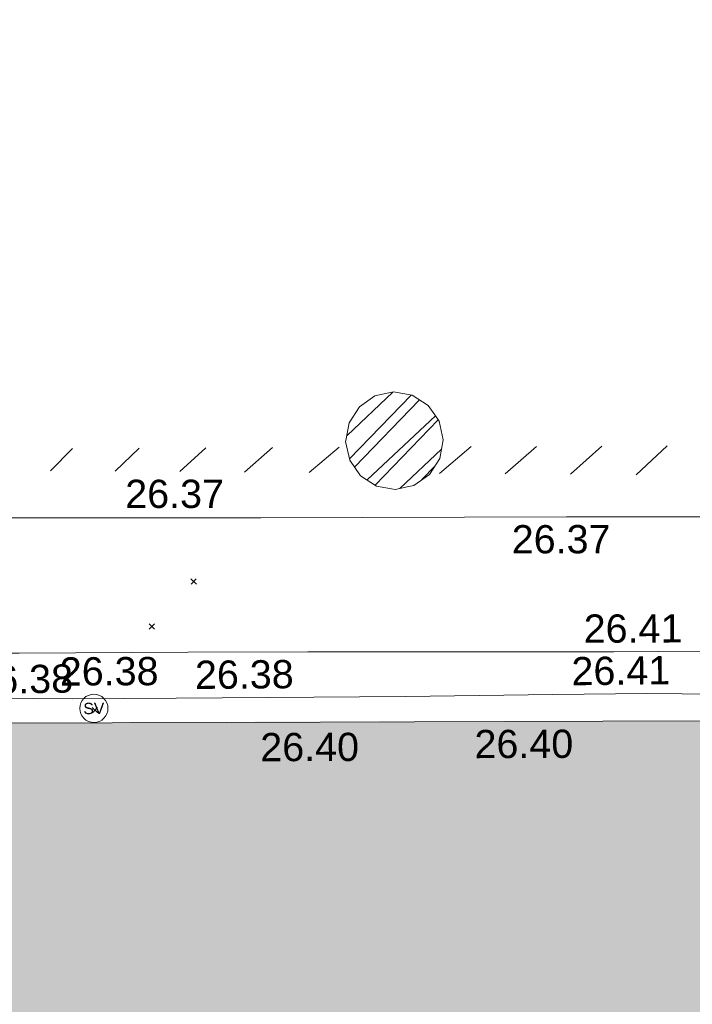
# Model space of a CAD drawing. Header units: millimetres. Extents: x -290717 to 520720, y -103372 to 287762.
# Tile 230 of 256: x 28440 to 37369, y 10522 to 23596. Entities that reach past the tile are written whole.
import ezdxf

# ---------------------------------------------------------------- set-up
doc = ezdxf.new("R2010")
doc.units = ezdxf.units.MM
doc.linetypes.add('IMPORT-HIDDEN2 _3_', pattern=[4762.5, 3175, -1587.5])
doc.linetypes.add('IMPORT-UG_ELEC_STREET LIGHTING_QLB2 _2_', pattern=[2700, 1500, -300.0000000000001, 0, -250, 150, -300.0000000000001, 0, -200])
for name, color, linetype, lineweight, true_color in [('00_TOPO_SERV_STOP_VALVE', 7, 'Continuous', 9, 0x666666), ('00_UAV_BUILDING_OUTLINE', 5, 'Continuous', 9, 0x0000ff), ('00_UAV_FOOTPATH', 7, 'Continuous', 9, 0xa50000), ('00_UAV_LEVEL_SPOT', 7, 'Continuous', 9, 0x666666), ('00_UAV_PARKING', 4, 'Continuous', 9, 0x00ffff), ('12333-PUM-2D-U-0001-C01 - Rev2_REVIT IMPORT_dwg', 7, 'Continuous', 9, 0x767676), ('A_RHA_Line', 7, 'Continuous', 9, 0x00a600), ('PUM-CHAMBER EXTENTS', 6, 'IMPORT-HIDDEN2 _3_', 9, 0xff00ff), ('PUM-UNABLE TO SURVEY', 190, 'Continuous', 9, 0x7f00ff)]:
    doc.layers.add(name, color=color, linetype=linetype, lineweight=lineweight, true_color=true_color)
for name, color, linetype, lineweight in [('00_UAV_SURFACE', 7, 'Continuous', 9), ('A_RHA_Detail', 7, 'Continuous', 9), ('GEN-TEXT', 7, 'Continuous', 9)]:
    doc.layers.add(name, color=color, linetype=linetype, lineweight=lineweight)
doc.styles.add('Swis721 Lt BT', font='swissl.ttf', dxfattribs={"height": 399.9999999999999})
doc.styles.add('Swis721 Lt BT_2', font='swissl.ttf', dxfattribs={"height": 375})

# ---------------------------------------------------------------- blocks, each defined once
blk = doc.blocks.new('12333-PUM-2D-U-0001-C01 - Rev2_REVIT IMPORT_dwg_MSL_Sluice_Valve_SYM-2077246-Site Location Plan Existing')
at = {"layer": '00_TOPO_SERV_STOP_VALVE', "color": 254, "true_color": 0xcccccc}
blk.add_circle((0, 0), 500.0000000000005, dxfattribs=at)
at = {"layer": '00_TOPO_SERV_STOP_VALVE', "insert": (0, 198.9876086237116), "char_height": 399.9999999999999, "width": 785.1100955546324, "attachment_point": 2, "line_spacing_factor": 1.005061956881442, "style": 'Swis721 Lt BT'}
blk.add_mtext('SV', dxfattribs=at)
blk = doc.blocks.new('12333-PUM-2D-U-0001-C01 - Rev2_REVIT IMPORT_dwg_MGS62954_T2_Galway_ITM_3d_Rev1-2077680-Site Location Plan Existing')
at = {"layer": '00_UAV_FOOTPATH', "color": 254, "true_color": 0xcccccc, "flags": 128}
blk.add_lwpolyline([(533921365.3060001, 725579713.3955001), (533921345.2730093, 725578560.5109864), (533921294.3060002, 725575627.3955001), (533921255.2523171, 725573561.3471892), (533921222.3060001, 725571818.3955001), (533921172.3060001, 725570290.3955), (533922899.7108896, 725570250.1990128), (533924481.3060001, 725570213.3955001), (533927898.799366, 725570156.1624292), (533928004.3060001, 725570154.3955002), (533930651.3060001, 725570110.3955001), (533932898.2139967, 725570081.0854557), (533934484.3060001, 725570060.3955), (533937897.4590891, 725569999.8815818), (533938545.3060001, 725569988.3955001), (533942708.306, 725569948.3955001), (533942896.9433776, 725569946.2809256), (533947333.0375, 725569896.5535002), (533947896.4547476, 725569883.810058), (533952895.1723555, 725569770.7484359), (533953788.0375001, 725569750.5535), (533957893.9984466, 725569664.3986045), (533959221.0375001, 725569636.5535), (533959166.6665, 725566506.2555001)], dxfattribs=at)
at = {"layer": '00_UAV_PARKING', "color": 254, "true_color": 0xcccccc, "flags": 128}
blk.add_lwpolyline([(533961141.7295001, 725571415.8715), (533958715.8780045, 725571456.1563985), (533958371.7295001, 725571461.8715), (533953716.7662603, 725571548.9706043), (533952118.7295, 725571578.8715001), (533948717.3818697, 725571626.1814755), (533947120.3060002, 725571648.3955), (533943717.9069261, 725571696.0521932), (533942408.3060001, 725571714.3955001), (533938718.7368842, 725571778.9215968), (533937948.306, 725571792.3955001), (533933890.3060001, 725571848.3955001), (533933719.2990279, 725571851.381652), (533929595.3060001, 725571923.3955), (533928720.1873084, 725571937.339557), (533926206.3060002, 725571977.3955001), (533923720.8856086, 725572020.4364704), (533923030.3060001, 725572032.3955), (533923095.546692, 725576341.2133343), (533923119.3060001, 725577910.3955), (533923189.2176698, 725581340.3043863)], dxfattribs=at)
at = {"layer": '00_UAV_SURFACE', "color": 254, "true_color": 0xcccccc, "flags": 128}
blk.add_lwpolyline([(533920770.0375001, 725579810.5535), (533920746.03842, 725577555.3458358), (533920736.0375, 725576615.5535), (533920674.0307153, 725572555.9880912), (533920670.0375, 725572294.5535), (533920608.0375, 725569679.5535), (533922730.4569498, 725569652.5163096), (533924376.0375, 725569631.5535002), (533927729.6654317, 725569579.599543), (533928249.0375, 725569571.5535), (533931357.0375, 725569487.5535), (533932728.3602239, 725569474.5051191), (533935771.0375, 725569445.5535), (533937728.081322, 725569434.5623024), (533938976.0375001, 725569427.5535002), (533942726.5601292, 725569324.6367842), (533942766.0375, 725569323.5535), (533946795.0375, 725569255.5535), (533947725.8653781, 725569243.6622958), (533951570.0375, 725569194.5535002), (533952725.4741856, 725569184.5336082), (533955606.0375001, 725569159.5535), (533957724.4249581, 725569108.4037257), (533958704.1980001, 725569084.7465)], dxfattribs=at)
at = {"xscale": 0.375, "yscale": 0.375, "zscale": 0.375}
blk.add_blockref('12333-PUM-2D-U-0001-C01 - Rev2_REVIT IMPORT_dwg_MSL_Sluice_Valve_SYM-2077246-Site Location Plan Existing', (533931632.0375, 725569358.5535), dxfattribs=at)
at = {"layer": '00_UAV_BUILDING_OUTLINE', "color": 251, "true_color": 0x666666, "char_height": 375, "width": 1495.902363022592, "attachment_point": 1, "line_spacing_factor": 1.005061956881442, "style": 'Swis721 Lt BT_2'}
for insert, rotation in [((533933834.5300797, 725568992.4860532), 359.1668258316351), ((533936678.6123284, 725568983.6982782), 359.1668258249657)]:
    blk.add_mtext('26.40', dxfattribs=dict(at, insert=insert, rotation=rotation))
at = {"layer": '00_UAV_FOOTPATH', "color": 251, "true_color": 0x666666, "char_height": 375, "width": 1495.902363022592, "attachment_point": 1, "line_spacing_factor": 1.005061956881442, "style": 'Swis721 Lt BT_2'}
for s, insert, rotation in [('26.41', (533938154.794955, 725570491.3392266), 359.14804533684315), ('26.38', (533931190.8663353, 725570043.4550091), 359.25264114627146)]:
    blk.add_mtext(s, dxfattribs=dict(at, insert=insert, rotation=rotation))
at = {"layer": '00_UAV_LEVEL_SPOT', "insert": (533930051.8765643, 725569949.1441548), "char_height": 375, "width": 1495.902363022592, "attachment_point": 1, "line_spacing_factor": 1.005061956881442, "style": 'Swis721 Lt BT_2'}
blk.add_mtext('26.38', dxfattribs=at)
at = {"layer": '00_UAV_PARKING', "color": 251, "true_color": 0x666666, "char_height": 375, "width": 1495.902363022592, "attachment_point": 1, "line_spacing_factor": 1.005061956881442, "style": 'Swis721 Lt BT_2'}
for insert, rotation in [((533932101.2017048, 725572386.6778547), 358.9995933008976), ((533937220.942287, 725571694.4295572), 359.0465484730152)]:
    blk.add_mtext('26.37', dxfattribs=dict(at, insert=insert, rotation=rotation))
at = {"layer": '00_UAV_SURFACE', "color": 251, "true_color": 0x666666, "char_height": 375, "width": 1495.902363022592, "attachment_point": 1, "line_spacing_factor": 1.005061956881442, "style": 'Swis721 Lt BT_2'}
for s, insert, rotation in [('26.38', (533932983.0608923, 725569967.3336225), 359.4548368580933), ('26.41', (533937980.8586562, 725569928.3800664), 359.6782174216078)]:
    blk.add_mtext(s, dxfattribs=dict(at, insert=insert, rotation=rotation))
blk = doc.blocks.new('12333-PUM-2D-U-0001-C01 - Rev2_REVIT IMPORT_dwg-1620468-Site Location Plan Existing')
at = {"layer": 'PUM-CHAMBER EXTENTS', "true_color": 0xffaaff}
h = blk.add_hatch(dxfattribs=at)
h.set_pattern_fill('FP_3', color=211, style=0, pattern_type=2)
h.set_pattern_definition([(45, (-533641079.65, -725615854.3560001), (-265.1650429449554, 265.1650429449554), []), (45, (-533640902.873, -725615854.3560001), (-265.1650429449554, 265.1650429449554), [])])
h.paths.add_polyline_path([(294603.7558395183, -43659.22278445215), (294851.5762706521, -43609.92823576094), (295072.2903490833, -43453.65219968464), (295202.0472852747, -43259.45722113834), (295251.341833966, -43011.63679000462), (295202.0472852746, -42763.81635887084), (295061.6682876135, -42553.7243419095), (294851.5762706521, -42413.34534424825), (294603.7558395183, -42364.05079555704), (294355.9354083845, -42413.34534424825), (294145.8433914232, -42553.72434190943), (294005.464393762, -42763.8163588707), (293960.0459508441, -43031.12328961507), (294005.4643937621, -43259.45722113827), (294145.8433914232, -43469.54923809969), (294355.9354083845, -43609.92823576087), (294581.2267499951, -43654.74146991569)])
at = {"layer": 'PUM-UNABLE TO SURVEY', "true_color": 0xffffd4}
h = blk.add_hatch(dxfattribs=at)
h.set_pattern_fill('FP_12', style=0, pattern_type=2)
h.set_pattern_definition([(45, (-533641079.65, -725615854.3560001), (-441.9417382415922, 441.9417382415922), [])])
h.paths.add_polyline_path([(326478.3501528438, -47344.35617865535), (328206.3501528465, -47326.35617861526), (328142.3501528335, -43547.35617863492), (328091.7662228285, -43549.07168536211), (326658.1005207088, -46921.52427775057)])
h.paths.add_polyline_path([(309585.35015292, -44172.35617863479), (312328.3501529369, -43797.35617863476), (312393.1752969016, -43334.82625065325), (309787.8046947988, -43307.39784615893)])
h.paths.add_polyline_path([(314779.3501529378, -44213.35617871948), (326462.0334655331, -43589.39657766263), (326383.6476485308, -43523.62306753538), (314841.3851631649, -43377.55991282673)])
h.paths.add_polyline_path([(307725.350152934, -43762.35617871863), (307835.9248455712, -43273.32765665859), (295233.1174567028, -43103.25692144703), (295185.5180985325, -43284.19489728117), (295072.2903490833, -43453.65219968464), (306554.5280522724, -43733.79095838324)])
h.paths.add_polyline_path([(294119.6921323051, -43430.41111298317), (294001.2953490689, -43238.49801812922), (293971.0063920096, -43086.22514828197), (287813.7425422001, -43010.99387663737), (287764.3501529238, -43275.35617863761), (294002.5302771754, -43427.55264780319)])
h.paths.add_polyline_path([(285829.3501528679, -42976.35617863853), (287815.2071889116, -43003.15466533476), (288485.3501528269, -39416.35617869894), (286593.3501528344, -39066.35617872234), (285891.298634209, -42659.31617595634)])
h.paths.add_polyline_path([(307835.9248455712, -43273.32765665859), (309792.0119898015, -43289.42277623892), (310569.3501528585, -39968.35617860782), (308707.3501528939, -39419.35617860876), (307846.7125196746, -43225.61801595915)])
h.paths.add_polyline_path([(312393.1752969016, -43334.82625065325), (314842.1040966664, -43367.87373829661), (315075.3501529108, -40225.35617870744), (312876.3501528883, -39887.35617871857), (312397.3485885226, -43305.04966400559)])
h.paths.add_polyline_path([(327259.4069556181, -43550.54917098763), (327362.8666276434, -43536.83730517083), (327277.1270130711, -43535.68027730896)])
h.paths.add_polyline_path([(327486.2405992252, -43538.50219628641), (328092.8627164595, -43546.49237221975), (328110.350152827, -43505.35617861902), (327489.913348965, -43538.30713914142)])
h.paths.add_polyline_path([(284750.598907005, -42477.65479609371), (285640.3501528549, -38415.35617865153), (283840.3501529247, -38054.35617861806), (283045.3501528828, -42103.35617861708), (283976.1148794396, -42307.65713441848)])
at = {"layer": 'GEN-TEXT', "color": 253, "true_color": 0xaaaaaa}
for p, q in [((291870.9948138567, -44868.7115177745), (291941.7054919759, -44798.00083965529)), ((291941.7054919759, -44868.7115177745), (291870.9948138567, -44798.00083965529)), ((291304.9948138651, -45458.7115177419), (291375.7054919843, -45388.00083962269)), ((291375.7054919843, -45458.7115177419), (291304.9948138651, -45388.00083962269)), ((290531.9948138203, -46554.71151776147), (290602.7054919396, -46484.00083964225)), ((290602.7054919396, -46554.71151776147), (290531.9948138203, -46484.00083964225))]:
    blk.add_line(p, q, dxfattribs=at)
at = {"layer": 'PUM-CHAMBER EXTENTS', "color": 211, "linetype": 'Continuous', "true_color": 0xffaaff, "flags": 128}
blk.add_lwpolyline([(295251.3418339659, -43011.63679000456), (295202.0472852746, -42763.81635887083), (295145.3847342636, -42679.0148584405), (295061.6682876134, -42553.72434190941), (294851.576270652, -42413.34534424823), (294603.7558395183, -42364.05079555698), (294355.9354083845, -42413.34534424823), (294145.8433914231, -42553.72434190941), (294005.464393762, -42763.81635887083), (293959.1005260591, -42996.90326186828), (293956.1698450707, -43011.63679000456), (294005.464393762, -43259.45722113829), (294145.8433914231, -43469.54923809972), (294355.9354083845, -43609.9282357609), (294603.7558395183, -43659.22278445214), (294786.4651526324, -43622.87964241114), (294851.576270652, -43609.9282357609), (295061.6682876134, -43469.54923809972), (295202.0472852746, -43259.45722113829)], close=True, dxfattribs=at)
blk.add_blockref('12333-PUM-2D-U-0001-C01 - Rev2_REVIT IMPORT_dwg_MGS62954_T2_Galway_ITM_3d_Rev1-2077680-Site Location Plan Existing', (-533641079.6498471, -725615854.3561786))

msp = doc.modelspace()

# ---------------------------------------------------------------- hatches: boundary and pattern name
at = {"layer": 'A_RHA_Detail', "true_color": 0xc0c0c0}
h = msp.add_hatch(color=9, dxfattribs=at)
h.paths.add_polyline_path([(-80880.60083898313, -68502.79057078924), (-80400.86592458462, -68483.4150911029), (-80400.86592458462, -62984.64684182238), (-24474.85765180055, -63009.32043784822), (-24456.14471274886, -50840.30023854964), (-36622.55041054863, -50831.65104346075), (-36622.5504104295, -44228.57792609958), (-50959.05265825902, -44213.68205212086), (-50959.05265825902, -42573.78171509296), (-54563.93258049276, -42571.21897729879), (-54565.69773355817, -45054.17447471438), (-92408.82109324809, -45027.27149617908), (-92411.78875845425, -49201.74309219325), (-100061.9988811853, -49201.74309219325), (-100052.221444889, -64852.82557835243), (-86120.90825231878, -64852.82557835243), (-86092.16626519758, -62957.90041523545), (-84861.10047611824, -62957.90041520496), (-84854.79054275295, -68240.10973718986), (-80870.60226895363, -68240.10973718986)])
h.paths.add_polyline_path([(-137238.9269955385, -68461.93840922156), (-132719.7426408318, -68433.06336920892), (-132847.0731201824, -62850.0428228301), (-130454.6837966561, -62916.63108081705), (-130498.2830220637, -61355.8539363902), (-117581.136331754, -61423.42893434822), (-117492.3908565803, -49183.91309186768), (-125136.5200282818, -49178.47881939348), (-125133.5727033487, -45032.61887132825), (-163007.1824077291, -45005.69421944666), (-163007.1824077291, -44090.29634113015), (-163123.8521375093, -44090.21339942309), (-163122.6389897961, -42383.751842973), (-166563.8543420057, -42383.75184295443), (-166565.0349082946, -44044.3982420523), (-193158.4656786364, -44025.49275802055), (-193195.152889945, -62863.6565097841), (-137269.7106414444, -62916.63108078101), (-137254.3708868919, -65679.90523788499)])
h.paths.add_polyline_path([(120310.9497607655, -32334.2823016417), (120312.4652266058, -31610.73011961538), (133451.2244789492, -31638.24899384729), (133469.2230092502, -19717.98315777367), (121295.7536929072, -19692.48606427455), (121319.8434528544, -8190.941560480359), (112277.0825929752, -8172.001674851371), (112263.1769726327, -14811.12345451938), (78285.85310969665, -14739.95861435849), (78292.82277619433, -8167.077575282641), (76545.55099677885, -8163.40371230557), (69355.76844230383, -8152.931592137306), (69353.66597202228, -9156.746357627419), (68372.60878942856, -9154.691552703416), (68372.60878942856, -13705.52853212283), (69333.72334743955, -13707.54156767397), (69325.07112544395, -16249.53369225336), (66623.4489111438, -16249.53369225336), (66619.79243932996, -17995.29925522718), (65989.07757491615, -17995.29925522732), (65985.44262769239, -19730.78799479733), (57152.23993372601, -19712.28702423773), (57127.42535098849, -31559.89461998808), (70277.87165423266, -31587.43801817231), (70277.87165428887, -32271.74147154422), (78263.96947906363, -32285.12944888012), (78266.62669288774, -31019.79372153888), (112335.8856506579, -31091.15111856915), (112335.8856506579, -32317.57330550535), (119781.4233959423, -32333.17321910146)])
h.paths.add_polyline_path([(7503.71740934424, -1791.43926322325), (15482.43097389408, -674.0213230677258), (15484.0826184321, 148.1327206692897), (56188.28042539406, 205.5276654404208), (56155.8432600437, 14338.31663138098), (18016.62665932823, 14236.4814953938), (17967.9025208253, 34313.18372075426), (21727.10644861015, 34324.06926249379), (21708.9097307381, 40608.10218319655), (18009.66447156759, 40608.10218325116), (17995.54603703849, 45483.75063445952), (9770.084212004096, 45420.63294734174), (3966.216019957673, 45443.14492469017), (3984.771235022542, 14176.56786831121), (1023.062455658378, 14176.56786840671), (-276.5134647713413, 14190.52623465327), (-231.6790044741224, 5976.811441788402), (-226.4491536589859, 193.7444677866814), (1220.250839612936, 179.5999159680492), (7477.609307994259, 143.2867556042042), (7488.638446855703, -674.0213230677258)])
h.paths.add_polyline_path([(77755.59663317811, 53.47451145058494), (77729.51881611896, 1699.844979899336), (94464.47132486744, 1659.976083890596), (94606.37913471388, 17991.39023626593), (88810.41901146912, 18015.03260816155), (88799.89418497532, 14436.74271609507), (69413.88950349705, 14457.87738898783), (69377.35724448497, 99.62816357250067), (70760.85642036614, 92.0068082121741)])
h.paths.add_polyline_path([(61252.12079698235, 46453.95617369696), (105774.7348988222, 46472.68783510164), (105768.2642197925, 61852.61234310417), (92285.13876306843, 61852.61234310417), (92308.59670397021, 65784.30757142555), (96107.46680002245, 65767.6044524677), (96059.6808111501, 75209.20847378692), (101084.8427276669, 75071.88872768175), (104988.0046543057, 74765.36560410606), (108403.6894220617, 74363.84089439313), (112009.2703903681, 73787.25420864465), (115645.3524814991, 73049.69667210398), (116890.8108050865, 72761.69136255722), (120208.9929832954, 71893.18353872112), (120865.241739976, 71703.68487155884), (124135.6329505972, 70669.67317909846), (127435.6253142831, 69480.50055823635), (127820.4368655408, 69394.93141813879), (128274.3081769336, 69331.69585757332), (128731.879114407, 69306.66104520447), (129189.9401456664, 69320.00258265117), (129645.2782985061, 69371.62688830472), (130094.6997111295, 69461.17185607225), (130535.0520071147, 69588.00939078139), (130963.2464342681, 69751.2498188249), (131376.279516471, 69949.74812593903), (131771.254123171, 70182.11198906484), (132162.5575600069, 70460.54046602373), (132496.0921582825, 70741.69081117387), (132820.8713676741, 71064.98072578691), (133117.4593294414, 71414.31364276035), (133383.77568926, 71787.23923958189), (133616.5473239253, 72178.53728446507), (133817.1647262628, 72590.54524901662), (133982.6025969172, 73017.89547517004), (134111.7005086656, 73457.59040804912), (134203.5529320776, 73906.545904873), (134257.5155882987, 74361.61286220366), (134272.5462649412, 74819.59931534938), (134250.5259874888, 75277.29281749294), (134189.6227572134, 75731.48297750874), (134090.9274700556, 76178.98397761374), (133955.1324028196, 76616.65691996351), (133783.1900598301, 77041.4318434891), (133576.3064937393, 77450.3292564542), (133335.9328436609, 77840.48103831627), (133063.7551572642, 78209.15055536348), (132761.6825665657, 78553.75185442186), (132431.8338935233, 78871.86780505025), (132076.5227904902, 79161.26705200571), (131698.2415079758, 79419.91966864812), (131299.6434187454, 79646.01139199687), (131093.5942456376, 79746.34209763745), (132146.0467355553, 83110.22226149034), (122787.763295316, 86282.54285521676), (121604.3555410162, 82800.35918872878), (117095.9864226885, 83870.84033788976), (116841.9598400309, 83526.35449576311), (116120.5435466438, 91221.9361197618), (110237.7341284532, 91274.27491024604), (110194.3680786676, 90435.39030217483), (104988.0046543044, 90486.49901569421), (104973.2761846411, 94309.82427956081), (103746.1314668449, 94309.82427962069), (103839.9937121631, 122852.1474272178), (96365.09202303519, 122931.9599471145), (96350.3400238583, 123952.416858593), (104555.5505249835, 123902.1925258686), (104607.3234457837, 120248.5396157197), (125502.5015002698, 120134.193340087), (125662.0200253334, 137657.3796883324), (114479.5865733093, 137699.2256881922), (114382.3062641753, 129149.9458158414), (104644.1590035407, 129187.997507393), (104577.9931702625, 126217.3903165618), (101184.4926405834, 126159.1566967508), (101264.6166812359, 135959.2655565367), (89967.23177303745, 135988.8856164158), (89927.63362986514, 125823.6463181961), (93630.53562299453, 125840.7948842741), (93580.6568888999, 122931.9599471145), (88697.38835373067, 122904.7310127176), (88679.38989541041, 95739.0914377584), (86378.25848993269, 95739.0914377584), (86378.18187189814, 96178.10083375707), (83279.5074328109, 96200.92083330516), (83273.62493422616, 95735.74732136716), (70169.67509616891, 95733.22421950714), (70166.2684274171, 96272.07409350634), (66674.99731291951, 96257.14073659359), (66654.74538556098, 95755.71092140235), (65784.77231076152, 95755.71092140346), (65887.65094981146, 117470.6305650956), (53473.34271625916, 117487.9046429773), (53434.44066306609, 98570.4634906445), (40649.41626913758, 98570.46349066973), (40610.16711556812, 94406.01479082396), (38853.82372865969, 94410.36303444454), (38848.65589191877, 89463.65332732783), (40612.46601909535, 89518.45976927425), (40665.38257359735, 86257.73741131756), (38372.19584673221, 86305.7230928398), (38369.79373532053, 76901.0507917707), (50937.95125076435, 76944.40198877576), (50922.88567283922, 74598.78180893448), (56484.90611318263, 74588.85093774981), (56484.9061131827, 75194.85181998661), (92465.40372273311, 75233.02581663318), (92645.92783659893, 71766.64845097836), (89810.5550181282, 69362.83965827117), (85313.16173971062, 69360.94750424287), (85313.16173971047, 66907.40508090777), (75210.14498260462, 66903.15451592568), (75210.14498260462, 63815.70944554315), (70819.40014306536, 63815.70999204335), (70819.21601502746, 64253.35708063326), (69456.8341568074, 64253.35708063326), (69455.71957374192, 66901.99623168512), (61303.3285675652, 66898.56680686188), (61304.56054652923, 63970.32021231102), (70500.41048205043, 63970.32021223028), (70500.40885431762, 61852.59006210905), (61245.64388480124, 61848.69637492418), (61252.12079698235, 46455.07044720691)])
h.paths.add_polyline_path([(-17153.16561239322, 48569.32684293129), (-17153.16561227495, 60770.38083690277), (-29362.88357762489, 60774.7042869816), (-29362.88357762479, 67399.20394583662), (-43507.25361058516, 67405.01911302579), (-43488.53133082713, 69093.07334179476), (-45766.41866234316, 69109.32868391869), (-45794.34620035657, 67405.01911302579), (-47272.11273197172, 67404.21245453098), (-47272.44887636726, 66454.91798912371), (-86004.56386335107, 66468.6329952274), (-86006.66970790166, 60521.58362724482), (-92662.8772251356, 60521.58362724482), (-92666.53762789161, 50184.35611936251), (-79752.016597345, 50179.78302554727), (-79752.016597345, 48591.49323813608), (-17157.71631240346, 48569.32845421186)])
h.paths.add_polyline_path([(-201056.4185879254, 48628.75479108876), (-138377.9751621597, 48634.64535782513), (-138377.9751621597, 50133.28202330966), (-125467.710581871, 50134.49533928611), (-125468.6909603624, 60566.19036866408), (-132186.8595615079, 60565.86652591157), (-132187.4203588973, 66533.01978768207), (-170643.3098734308, 66805.61809689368), (-170643.3098732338, 67738.78475851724), (-200340.0100486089, 67488.93693767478), (-200348.7175167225, 60827.7802510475), (-201057.5650552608, 60827.71357562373), (-201056.6510294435, 51102.0431337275)])
h.paths.add_polyline_path([(-240051.5126725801, 54769.1949116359), (-239444.4902595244, 54811.10754483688), (-239186.5396225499, 54841.92927608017), (-238764.8191578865, 54940.98166103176), (-238382.4735933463, 55122.46891391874), (-237990.3402229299, 55354.87497237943), (-237269.2031026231, 55936.21514997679), (-237030.2712443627, 56228.66101920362), (-236793.0039600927, 56569.31473977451), (-236554.5880579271, 57004.26389721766), (-236432.7219585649, 57267.46508911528), (-236300.0815274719, 57753.26239002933), (-236250.7285154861, 58017.17885687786), (-236235.6490610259, 58516.21786795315), (-236233.2538430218, 58987.85640057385), (-236213.702979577, 59823.48083772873), (-236363.8287856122, 59820.8603820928), (-236634.0279869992, 60698.06075831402), (-236391.9547756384, 61432.1972634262), (-236225.4740089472, 61435.10319604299), (-236201.6036570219, 62637.68779599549), (-232563.5271750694, 62639.28734435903), (-232563.5271750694, 63049.03842407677), (-232732.1945866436, 63049.15302221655), (-232860.1521278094, 63457.9589027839), (-232731.6068089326, 63914.24862701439), (-232560.8209657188, 63914.24862701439), (-232521.9864006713, 70597.99604498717), (-240628.6947850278, 70598.85496274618), (-240629.7923196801, 72350.98321581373), (-246412.6011213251, 72347.36085937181), (-246412.6011213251, 70616.45923939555), (-254449.5805725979, 70618.60952619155), (-254454.637144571, 70754.06491724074), (-254469.7140363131, 73191.6627625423), (-263883.2532625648, 73267.83063692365), (-263902.4181505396, 68260.74348557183), (-263714.8217520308, 68259.82096576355), (-263552.9672900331, 67819.6543439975), (-263719.0883117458, 67392.20684197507), (-263913.629869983, 67392.20684288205), (-263956.7001914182, 58633.76423459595), (-260181.1963171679, 58611.22607638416), (-260192.3146984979, 56354.25111578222), (-257184.684388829, 56339.46086010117), (-257213.4419958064, 57092.93866025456), (-257338.5163846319, 57093.27331227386), (-257471.0109295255, 57531.7457231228), (-257338.5163845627, 58062.22513700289), (-257203.4956297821, 58064.06881293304), (-257173.5751889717, 58598.54056827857), (-256478.2273617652, 58575.27357918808), (-256478.2273617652, 58788.51859477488), (-256013.0091299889, 58911.92701537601), (-255397.0786589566, 58780.99767608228), (-255397.0786664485, 58595.98242230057), (-243809.8853614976, 58585.92793205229), (-243805.3570672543, 58352.04527760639), (-243740.9394682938, 57884.52572396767), (-243619.083060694, 57421.84877501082), (-243424.3877541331, 56943.65915328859), (-243247.1437899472, 56608.24157716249), (-243003.0710577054, 56249.99021479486), (-242732.2093200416, 55932.75703086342), (-242371.7230179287, 55603.12658814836), (-242141.2551255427, 55424.88676771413), (-241804.9643038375, 55216.88439829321), (-241529.464082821, 55077.02869058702), (-241100.6275144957, 54917.18295005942), (-240836.2134980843, 54840.82833179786), (-240453.4486196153, 54788.6078413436), (-240203.3756532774, 54776.52967577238)])
h.paths.add_polyline_path([(40276.69022620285, 59895.3641775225), (40328.62676026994, 69196.9439153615), (36588.99968782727, 69217.82459101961), (36619.46637569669, 74674.25962431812), (32264.36460075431, 74687.02318924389), (32233.48293864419, 69156.26826309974), (11916.69390488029, 69269.70959690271), (11966.66200108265, 78218.75165977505), (29087.50901742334, 78123.15526811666), (29143.44567202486, 88141.13700481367), (15719.34879623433, 88216.09212957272), (15732.60379610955, 90589.99788900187), (4594.294101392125, 90652.19003492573), (4525.129359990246, 78265.12250452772), (10096.76365550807, 78234.01258734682), (10077.43887221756, 74773.03821913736), (4547.641142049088, 74803.91453678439), (4465.579974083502, 60107.16002351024), (19125.89094757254, 60025.30234268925), (19139.86249371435, 62527.53804648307), (31738.59196305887, 62457.19146407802), (31724.55430855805, 59943.11609818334), (38369.79364222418, 59906.01157297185)])
h.paths.add_polyline_path([(-246083.0241259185, 72334.29150213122), (-246083.0594797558, 72334.30275087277), (-246208.2905500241, 72334.29150213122)])
h.paths.add_polyline_path([(-114575.3004830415, 112178.0758696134), (-114575.3246436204, 112178.0758696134), (-114707.2752166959, 115801.5811617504)])
h.paths.add_polyline_path([(-154699.9178766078, 101760.4080976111), (-114382.0503338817, 101776.0542915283), (-114382.0503338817, 106926.936016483), (-113755.641395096, 106927.1791078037), (-113757.5507412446, 111847.2721532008), (-114431.6837526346, 111847.2721532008), (-114431.8098651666, 112178.075869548), (-114575.3004830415, 112178.0758696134), (-114578.9984943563, 121707.2390834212), (-123056.9849702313, 121707.2390834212), (-123068.8201032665, 156452.7036899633), (-119381.2340625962, 156454.1347343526), (-119381.2340625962, 160165.8603541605), (-115501.031452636, 160167.3661472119), (-115503.3750945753, 166206.5793118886), (-132411.7987151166, 166599.6604729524), (-132411.8243306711, 166665.6603411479), (-135275.0124468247, 166664.5489553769), (-135275.0124468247, 166628.1883102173), (-135911.3205077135, 166628.1944503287), (-135911.3479256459, 166352.1604668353), (-152521.1633846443, 166345.7145607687), (-152518.3680955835, 159142.6836790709), (-150699.3133726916, 159117.9265656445), (-150755.6690356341, 122560.6912032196), (-151059.2005266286, 122560.6912032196), (-151061.0981347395, 121302.4374931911), (-154138.3148337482, 121372.6012653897), (-154138.3148337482, 121865.183451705), (-154704.3888425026, 121867.2611370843), (-154688.5451973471, 119352.3937021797), (-154745.5933227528, 119352.3715636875), (-154745.5763474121, 118722.1532660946), (-160794.1544526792, 118748.744283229), (-160794.1544527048, 119410.5425977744), (-163852.1622693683, 119422.408321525), (-163855.0715294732, 118762.2003111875), (-167568.6765459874, 118778.5256058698), (-166634.6619849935, 124395.1277019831), (-166843.6206842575, 124471.2090400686), (-167568.6765459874, 124707.6250904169), (-168028.2173235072, 124841.3808643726), (-168630.5006276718, 124991.3056740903), (-169238.2056070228, 125117.4693074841), (-169850.3952285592, 125219.6772877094), (-170466.1255403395, 125297.7720169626), (-171089.1102599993, 125351.8553033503), (-171704.4065937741, 125381.1774254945), (-172325.0479971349, 125386.3595015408), (-172782.2248668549, 125374.5832363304), (-173401.7764236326, 125337.4554476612), (-174019.3926983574, 125276.0328036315), (-174634.1213722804, 125190.4100127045), (-175245.0145766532, 125080.7190996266), (-176047.1958093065, 124895.7675261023), (-176665.4852587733, 124724.7228134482), (-177045.3001228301, 124609.1129151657), (-177631.5127793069, 124405.2077276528), (-176665.4852586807, 118818.5158793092), (-177558.9402083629, 118822.4435769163), (-177662.2853368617, 125263.4341236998), (-176365.3912352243, 126542.9270807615), (-159462.2970490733, 126319.9103917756), (-157057.7396790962, 128609.0850976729), (-157060.6673204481, 136153.1661957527), (-158638.8016610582, 137740.2441626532), (-159352.3735831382, 137740.2441626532), (-161634.4140635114, 140201.1078539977), (-168727.9404946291, 140256.8191147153), (-171035.0401162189, 137942.884730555), (-174184.1459014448, 137942.884730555), (-176460.1168228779, 140292.2858551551), (-177341.68569345, 140292.285855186), (-177341.7114445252, 140358.4281613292), (-183428.5803825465, 140356.0660244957), (-185921.6385984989, 137917.4639097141), (-185921.6385985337, 131757.309115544), (-186906.8767412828, 131756.9267734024), (-187725.3914540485, 130809.9989183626), (-187724.0588902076, 127376.1828149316), (-186481.0281350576, 126304.557648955), (-186479.4846755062, 122327.2959175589), (-185176.2828158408, 121059.4673825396), (-180304.1129154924, 121059.4673825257), (-180304.1136492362, 118802.0484409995), (-193555.3706955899, 118802.0484409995), (-193555.3686998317, 133117.8341649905), (-192593.6442938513, 133118.2073819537), (-192593.6442938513, 134200.8158367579), (-192224.6284783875, 134200.9592041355), (-192225.5653014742, 136615.0101267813), (-192595.0012461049, 136615.0101267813), (-192595.4357332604, 137734.4745166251), (-193589.2709668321, 137734.4746851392), (-193589.2685988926, 147474.5705834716), (-193163.2062206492, 147492.8644728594), (-192606.8095195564, 147551.4951472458), (-192359.9383250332, 147589.5931622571), (-192199.8207947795, 147616.5827293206), (-191882.7548926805, 147682.9245600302), (-191568.5380071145, 147761.6632019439), (-191020.2573150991, 147932.4221712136), (-190950.5841382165, 147955.8263236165), (-190647.7999969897, 148070.951423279), (-190349.769078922, 148197.8750093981), (-190056.9509284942, 148336.4013817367), (-189769.7970512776, 148486.316942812), (-189375.4954991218, 148717.2624196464), (-189132.9060261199, 148873.2749095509), (-188867.5421091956, 149059.0543930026), (-188609.6764469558, 149255.1087866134), (-188354.9814056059, 149465.3525772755), (-188079.6339208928, 149713.8792482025), (-187884.9836199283, 149901.8220103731), (-187538.2510284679, 150274.4802367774), (-187446.2998447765, 150378.396083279), (-187241.3270201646, 150629.2310214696), (-187046.3599558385, 150887.9197697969), (-186861.699277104, 151154.0634500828), (-186546.1373636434, 151669.8298752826), (-186524.4196769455, 151707.063245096), (-163675.289831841, 151669.8298752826), (-163687.5843044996, 148134.0767945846), (-157303.6541541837, 148136.4921063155), (-157303.6541541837, 155759.9150161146), (-157557.4317586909, 155765.0384228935), (-157555.9168973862, 166678.0466575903), (-187009.2021991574, 166699.7464767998), (-187013.0952111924, 162054.4009359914), (-188707.1775469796, 162044.5925187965), (-188705.9961893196, 155021.5333641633), (-188737.9999316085, 154650.5326603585), (-188799.0133970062, 154283.1866125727), (-188857.2045401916, 154035.4341107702), (-188966.1106131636, 153679.3368924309), (-189102.6200311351, 153332.8820747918), (-189265.8911677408, 152998.2056672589), (-189454.9174010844, 152677.3710606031), (-189645.2484685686, 152421.322012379), (-189916.9563410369, 152104.2450531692), (-190212.7041973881, 151809.4634871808), (-190530.6686598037, 151538.7947475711), (-190868.889367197, 151293.9075915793), (-191225.2810786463, 151076.3118324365), (-191597.6465194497, 150887.3490190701), (-192092.8415776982, 150682.5621956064), (-192485.2937347, 150569.6612301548), (-192903.8930807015, 150482.2408890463), (-193187.215491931, 150440.8868273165), (-193594.1866364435, 150407.1257787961), (-193594.5953882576, 151459.989522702), (-205369.2399268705, 151455.4201248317), (-205354.452352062, 113350.0822379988), (-207187.1580384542, 113349.3709450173), (-207184.3024929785, 105991.0636522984), (-205312.8709512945, 105991.0636522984), (-205311.2365670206, 101769.6553082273), (-175488.645120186, 101781.2285901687), (-175488.645120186, 110889.6985621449), (-154703.462766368, 110897.5679794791), (-154700.5193329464, 103310.2697088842)])
h.paths.add_polyline_path([(193735.9435692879, 113047.8274775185), (208865.0938716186, 114991.026643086), (208976.1154122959, 114126.6471161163), (216447.8967330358, 115086.3281915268), (216038.7305308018, 118271.970241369), (232648.5073383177, 120405.3421627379), (233425.9936153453, 114352.0734369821), (240632.2017567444, 115277.6440986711), (239854.8412683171, 121329.9334728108), (256406.8682407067, 123455.8879629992), (257091.7572256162, 118089.1198988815), (264572.287122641, 119040.8180953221), (261877.8350554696, 138524.7609215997), (259178.7147038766, 138221.6086023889), (259197.3483654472, 137439.0084132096), (254686.1480587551, 136897.0007613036), (255412.6810205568, 131314.8303174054), (240852.7447965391, 129522.4514055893), (239771.0426540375, 137918.8519126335), (240649.582243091, 138010.1984551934), (240062.3063116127, 142776.6750342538), (239165.7694641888, 142685.0143484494), (237630.9646614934, 151018.3171733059), (266172.8791088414, 154560.7889781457), (271297.187694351, 142612.4006970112), (276531.7397502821, 144861.0987145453), (274941.5029779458, 148527.903728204), (302074.530765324, 160134.9084326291), (300215.9323773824, 164320.1841173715), (301528.161327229, 164907.0997990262), (300405.1237791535, 167477.8916353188), (299016.6944531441, 166945.7181825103), (295626.7488506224, 174518.7544287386), (294333.0289184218, 177537.1551681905), (287288.847594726, 174518.7544287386), (289427.6893504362, 169661.0163464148), (272956.7816584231, 162557.1203578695), (271943.2187786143, 164897.4305293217), (267016.3118217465, 162764.0369715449), (268502.3094164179, 159357.043014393), (265200.4029571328, 157946.4096681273), (226856.4166955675, 153146.7821791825), (227510.3041274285, 148852.0205335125), (228280.9873164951, 141179.0007484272), (227302.3544112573, 141050.2812999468), (227895.3788231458, 136433.1758633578), (228748.5501749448, 136523.8855003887), (229602.307730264, 128023.7667641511), (217691.2359889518, 126493.8999679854), (217642.3600127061, 126874.4332670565), (215138.5007311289, 126552.8357430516), (215194.9980427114, 126112.9650749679), (215015.6132225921, 126089.9247571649), (214840.967257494, 127449.6644606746), (192258.7012018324, 124549.1816390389), (193486.3576426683, 114991.026643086)])
h.paths.add_polyline_path([(-78076.24179098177, 117605.518872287), (-78076.23951907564, 117610.0871212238), (-78070.31812256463, 129485.733079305), (-74723.15926546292, 129478.3852560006), (-74723.15926546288, 125435.7860625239), (-48015.64546089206, 125380.0246061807), (-47996.55031653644, 135872.5822179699), (-61198.159180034, 135901.5630078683), (-74714.72264147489, 135923.5088764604), (-74723.62876031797, 131865.2975510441), (-78070.31812256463, 131872.6421692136), (-78062.97909490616, 149549.768943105), (-58292.26570494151, 149541.5607197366), (-58292.26570494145, 148946.2407608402), (-37707.70924049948, 148937.6946534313), (-37707.70924049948, 159740.0690313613), (-44148.26955758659, 159742.7429641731), (-44148.26955758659, 162961.3319175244), (-49829.95437586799, 162961.3319175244), (-49830.92144141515, 160632.0129326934), (-78494.0902662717, 160643.9130440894), (-78494.0902662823, 161615.1537737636), (-78739.22585210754, 161615.2555472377), (-78691.79195364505, 168187.9195488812), (-90844.5764503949, 168126.8149080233), (-90962.52567696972, 152686.7636278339), (-89064.97866810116, 152685.97582136), (-89079.54115383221, 117610.0871212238), (-78374.80210165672, 117605.6428258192)])
h.paths.add_polyline_path([(69254.82576126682, 129235.9722870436), (69259.97086178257, 136167.7892474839), (86068.0992678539, 136131.0235193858), (86008.66431381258, 164703.3084147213), (58789.63167882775, 164723.5115811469), (58789.63167882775, 170119.2062865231), (54460.16324890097, 170122.4198087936), (54457.21717773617, 166153.2792453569), (47042.21516498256, 166158.7829869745), (47041.10931533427, 164668.9097040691), (39173.27935198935, 164674.7495545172), (39172.83712618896, 164078.9539098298), (17014.87910992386, 164095.400525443), (17002.38841206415, 147267.1142245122), (12659.63471563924, 147267.1142245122), (12653.6008753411, 139137.9291796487), (17031.41608901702, 139134.6797717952), (17024.58791744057, 129935.3194463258), (39191.34773726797, 129918.8662983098), (39191.34773726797, 129258.2867272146), (69014.0340609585, 129236.1510132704)])
h.paths.add_polyline_path([(39265.62356917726, 139467.8223435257), (33050.91021530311, 139484.1586867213), (33087.56357182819, 153427.9220784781), (39277.60130890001, 153411.6505991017), (39277.60130890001, 152830.3127277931), (43058.29603858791, 152820.3745823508), (43024.83899408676, 140092.5601633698), (39267.2657899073, 140092.5601633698)])
h.paths.add_polyline_path([(1979.548949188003, 189123.2414339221), (18699.10403225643, 189180.0465563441), (18678.46874727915, 195253.6675675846), (24349.02704558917, 195272.9334349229), (24334.96888369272, 199550.7690689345), (28829.78348971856, 199566.0403168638), (28798.35772162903, 208815.6446465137), (24334.94961552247, 208806.1514042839), (24333.90624838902, 209113.2475694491), (16811.59093053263, 209087.6902915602), (16806.58456496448, 208843.590909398), (6772.293057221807, 208809.4991440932), (6797.166076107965, 201488.5780549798), (-8471.058649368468, 201436.7038403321), (-8471.058649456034, 200429.0172029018), (-11856.09020773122, 200417.5164702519), (-11823.72827012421, 190892.3684139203), (-7614.729360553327, 190904.9356358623), (-7614.729360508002, 190170.8290169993), (-4608.619189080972, 190169.2993656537), (-4608.238782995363, 190916.8832264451), (1973.379031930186, 190939.2444093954), (1977.122761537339, 189837.3456606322)])
h.paths.add_polyline_path([(-20506.2213294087, 190640.028646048), (-20122.28942212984, 206347.1214480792), (-41550.34215554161, 207015.255795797), (-41462.26177905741, 210449.6195896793), (-31391.41053375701, 210152.0276719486), (-31078.64493158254, 223862.574366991), (-44305.08575746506, 224230.797228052), (-44490.79956595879, 211865.5542346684), (-47510.12209651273, 211942.9901386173), (-47722.57925074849, 203659.0205615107), (-47076.06680551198, 203635.3001466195), (-47175.4684425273, 199531.9403872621), (-46801.21126120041, 199520.4703265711), (-46873.68175963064, 195478.589946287), (-44600.40472249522, 195425.25597799), (-44685.88459510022, 192243.2795180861), (-38073.99929110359, 192135.6564361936), (-38104.39995468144, 191126.9722513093), (-21537.79264469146, 190668.5723413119)])
h.paths.add_polyline_path([(16801.02360974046, 195961.5001375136), (9656.615133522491, 196015.1086064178), (9643.83815057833, 199513.9922857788), (11631.77992465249, 199485.8321209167), (11631.79209405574, 203322.2460457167), (16806.58456511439, 203391.4855727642), (16801.04077099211, 195984.4293109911)])
h.paths.add_polyline_path([(122084.9263243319, 200536.2570557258), (122088.180516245, 206386.1947929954), (125211.1061637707, 206386.1947929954), (125211.1162733, 206645.8932838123), (126202.709897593, 206645.8932838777), (126203.0204768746, 207041.0477229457), (130401.4034740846, 206979.0758390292), (130444.269112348, 209883.2802976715), (126202.8383602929, 209945.883203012), (126203.0204768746, 214624.1281189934), (127364.7919503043, 214624.1281189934), (127365.2106673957, 225380.2058570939), (126159.8599207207, 225380.2527798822), (126207.4133336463, 241475.3410923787), (119482.541129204, 241495.8747302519), (119479.204156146, 246182.0096278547), (109943.9121324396, 246175.219673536), (109953.2702600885, 233033.3814297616), (115000.5285021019, 233033.3814296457), (114999.5792924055, 208653.4991933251), (112026.3032629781, 208653.4991933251), (112024.3519988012, 200538.6764491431), (122024.6079402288, 200536.271559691)])
h.paths.add_polyline_path([(30087.05071628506, 200986.75440713), (38030.67179073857, 201028.6865661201), (38030.67179073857, 202922.9731661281), (38109.89531489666, 202923.3913649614), (38067.25569093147, 208827.6066631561), (38013.35839375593, 208827.667223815), (38012.38630312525, 209012.5383931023), (30044.90685988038, 208970.4802974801), (30060.65944993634, 205986.3119354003)])
h.paths.add_polyline_path([(195986.2599411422, 205661.5722736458), (202896.8751332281, 206052.0074670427), (202676.886254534, 209945.7611691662), (195766.2710618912, 209555.325975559)])
h.paths.add_polyline_path([(-91652.40581580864, 206392.6172135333), (-79454.24421187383, 206432.5105635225), (-79629.29258199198, 238245.6998510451), (-68904.21147484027, 238215.095164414), (-68918.56040493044, 246314.0782553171), (-68756.515268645, 246312.9061543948), (-68755.20581930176, 246638.9786699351), (-79620.07671794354, 246651.3624133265), (-79606.5628449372, 247343.5411849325), (-82154.50636787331, 247318.0695596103), (-82154.50636787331, 247488.1275895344), (-91640.64698348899, 247472.5371040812), (-91638.72040628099, 246846.4753752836), (-131470.3702759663, 246641.42150215), (-131470.3702759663, 250159.5419305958), (-142857.1087886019, 250176.7939677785), (-142864.0554935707, 246220.0701029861), (-165118.8027587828, 246272.3986783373), (-165040.0492656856, 253907.936045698), (-178677.4727934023, 253929.5079730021), (-178699.5521575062, 238176.7234097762), (-138599.3373496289, 238209.4781454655), (-138548.4479938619, 206627.5237025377), (-126646.6702863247, 206572.2299428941), (-126666.6805510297, 234825.8818836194), (-124962.7180531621, 234825.9534805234), (-124969.0241559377, 234688.4891474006), (-91595.61129713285, 234664.3133306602), (-91650.87307429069, 207155.5994723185)])
h.paths.add_polyline_path([(142123.7078306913, 209113.5383730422), (152768.4446292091, 209127.3137315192), (152745.2992288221, 227012.6338093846), (142100.5623961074, 226998.8584508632), (142121.8067345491, 210582.5602414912)])
h.paths.add_polyline_path([(168998.8561285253, 209274.9592350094), (169026.8416078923, 226860.3446541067), (161686.6780313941, 226876.6646907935), (161647.6783165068, 209291.3037608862), (168846.6177107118, 209275.2977201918)])
h.paths.add_polyline_path([(49761.46820716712, 218476.567809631), (49794.00484362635, 223316.1680811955), (41274.07755979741, 223363.4010619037), (41273.58999769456, 223290.879563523), (32187.30576793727, 223351.9666549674), (32202.10532416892, 225553.2987455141), (20081.8372469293, 225634.7833114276), (20035.26675877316, 218707.7438838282), (31566.33951793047, 218630.2204926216), (31566.12891728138, 218598.8950898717), (49547.01686615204, 218478.0095661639)])
h.paths.add_polyline_path([(162361.9830851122, 234154.0520866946), (162366.6425722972, 241589.9129272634), (135261.1026964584, 241630.986197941), (135249.0888707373, 234197.8735112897), (160249.0277027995, 234157.467167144)])
h.paths.add_polyline_path([(176458.8604388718, 246709.572470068), (176516.248447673, 252173.1529805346), (168884.2833866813, 252253.3171281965), (168934.8652923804, 257068.9279575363), (164355.0504715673, 257117.0331241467), (164296.1746742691, 251511.8088120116), (164416.8965511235, 251510.5407811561), (164367.8024342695, 246836.5737543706), (172300.1975056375, 246753.2539686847)])

# ---------------------------------------------------------------- linework, layer by layer
at = {"layer": 'A_RHA_Line', "color": 7}
for p, q in [((31180.95906530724, 14265.59805338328), (26180.98048492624, 14251.03977452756)), ((36180.93764589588, 14280.15633253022), (31180.95906530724, 14265.59805338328)), ((41180.91622635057, 14294.71461138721), (36180.93764589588, 14280.15633253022))]:
    msp.add_line(p, q, dxfattribs=at)

# ---------------------------------------------------------------- block references
at = {"layer": '12333-PUM-2D-U-0001-C01 - Rev2_REVIT IMPORT_dwg', "color": 254, "linetype": 'IMPORT-UG_ELEC_STREET LIGHTING_QLB2 _2_', "true_color": 0xffd4d4, "rotation": 0.9999999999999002}
msp.add_blockref('12333-PUM-2D-U-0001-C01 - Rev2_REVIT IMPORT_dwg-1620468-Site Location Plan Existing', (-261895.0770586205, 55869.5817132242), dxfattribs=at)

doc.saveas('drawing.dxf')
